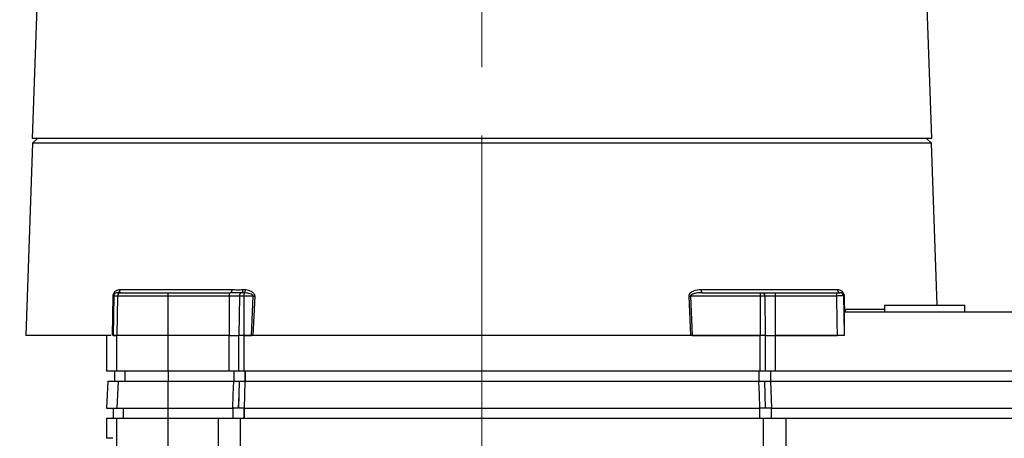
# Model space of a CAD drawing. Header units: millimetres. Extents: x 10 to 272, y 8 to 208.
# Tile 16 of 31: x 57 to 94, y 97 to 113. Entities that reach past the tile are written whole.
import ezdxf

# ---------------------------------------------------------------- set-up
doc = ezdxf.new("R2010")
doc.units = ezdxf.units.MM
doc.linetypes.add('CENTERX2', pattern=[20.32, 12.7, -2.54, 2.54, -2.54])
doc.styles.add('SLDTEXTSTYLE0', font='TXT', dxfattribs={"width": 0.75})
doc.dimstyles.new('SLDDIMSTYLE0', dxfattribs={"dimtxt": 1.905, "dimasz": 3, "dimexe": 0, "dimexo": 0.0625, "dimgap": 0.47625, "dimtad": 0, "dimtih": 1, "dimtoh": 1, "dimdec": 1, "dimlfac": 2, "dimrnd": 1e-09, "dimzin": 12, "dimdsep": 46, "dimtxsty": 'SLDTEXTSTYLE0', "dimsah": 1, "dimcen": 0.09, "dimadec": 0, "dimazin": 3, "dimtfac": 1, "dimtdec": 1, "dimtofl": 0, "dimtmove": 0, "dimatfit": 3, "dimfxl": 1, "dimfrac": 2, "dimtolj": 1, "dimtzin": 12, "dimarcsym": 0})

# ---------------------------------------------------------------- blocks, each defined once
blk = doc.blocks.new('_D_3')
at = {"color": 7, "linetype": 'Continuous', "lineweight": 18}
for p, q in [((58.624, 144.193), (39.392, 144.193)), ((42.567, 144.193), (42.567, 107.821)), ((43.271, 107.434), (42.69, 107.434)), ((42.69, 107.434), (42.69, 104.41)), ((48.197, 107.434), (48.778, 107.434)), ((48.778, 107.434), (48.778, 104.41)), ((42.69, 104.41), (43.271, 104.41)), ((48.778, 104.41), (48.197, 104.41)), ((42.567, 76.343), (42.567, 104.023)), ((58.72, 76.343), (39.392, 76.343))]:
    blk.add_line(p, q, dxfattribs=at)
for points in [[(42.567, 144.193), (42.067, 141.193), (43.067, 141.193)], [(42.567, 76.343), (43.067, 79.343), (42.067, 79.343)]]:
    blk.add_solid(points, dxfattribs=at)
at = {"color": 7, "linetype": 'Continuous', "lineweight": 18, "char_height": 1.905, "attachment_point": 1, "style": 'SLDTEXTSTYLE0'}
for s, insert in [('135.7', (35.776, 106.865)), ('5.34', (43.271, 106.865))]:
    blk.add_mtext(s, dxfattribs=dict(at, insert=insert))

msp = doc.modelspace()

# ---------------------------------------------------------------- linework, layer by layer
at = {"color": 7, "linetype": 'CENTERX2', "lineweight": 18}
msp.add_line((74.173, 149.367), (74.173, 93.783), dxfattribs=at)
at = {"color": 7, "linetype": 'Continuous', "lineweight": 25}
for p, q in [((58.056, 127.235), (57.406, 108.618)), ((90.941, 108.618), (90.727, 114.735)), ((57.417, 108.443), (57.167, 101.268)), ((90.511, 108.618), (57.406, 108.618)), ((57.605, 108.618), (57.417, 108.443)), ((74.173, 108.443), (57.417, 108.443)), ((90.929, 108.443), (74.173, 108.443)), ((90.941, 108.618), (90.511, 108.618)), ((90.929, 108.443), (90.742, 108.618)), ((91.14, 102.408), (90.929, 108.443)), ((60.592, 102.868), (60.71, 102.868)), ((60.691, 102.989), (64.855, 102.989)), ((60.71, 102.868), (62.467, 102.868)), ((62.467, 102.868), (64.758, 102.868)), ((64.758, 102.868), (64.786, 102.868)), ((82.335, 102.989), (87.425, 102.989)), ((82.395, 102.868), (84.548, 102.868)), ((84.548, 102.868), (84.622, 102.868)), ((84.622, 102.868), (85.107, 102.868)), ((85.107, 102.868), (87.398, 102.868)), ((60.402, 101.268), (60.425, 102.743)), ((60.449, 102.745), (60.426, 101.268)), ((60.586, 102.745), (60.449, 102.745)), ((60.586, 102.745), (60.56, 101.268)), ((62.461, 102.745), (60.586, 102.745)), ((62.461, 102.745), (62.46, 101.268)), ((64.752, 102.745), (62.461, 102.745)), ((64.752, 102.745), (64.751, 101.268)), ((65.136, 102.745), (64.752, 102.745)), ((65.136, 102.745), (65.116, 101.268)), ((65.3, 102.745), (65.136, 102.745)), ((65.3, 102.745), (65.299, 101.268)), ((65.644, 102.745), (65.3, 102.745)), ((65.581, 101.268), (65.644, 102.745)), ((65.702, 102.743), (65.639, 101.268)), ((81.954, 101.268), (81.893, 102.743)), ((81.951, 102.745), (82.012, 101.268)), ((84.547, 102.745), (81.951, 102.745)), ((84.547, 102.745), (84.547, 101.268)), ((84.715, 102.745), (84.547, 102.745)), ((84.715, 102.745), (84.734, 101.268)), ((85.107, 102.745), (84.715, 102.745)), ((85.107, 102.745), (85.107, 101.268)), ((87.398, 102.745), (85.107, 102.745)), ((89.173, 102.408), (89.173, 102.158)), ((89.173, 102.408), (92.173, 102.408)), ((92.173, 102.158), (92.173, 102.408)), ((87.69, 102.243), (87.656, 102.243)), ((87.673, 102.158), (87.673, 101.268)), ((87.673, 102.158), (95.692, 102.158)), ((87.689, 102.158), (87.69, 102.243)), ((89.173, 102.243), (87.74, 102.243)), ((60.341, 101.268), (57.167, 101.268)), ((60.173, 101.268), (60.173, 99.943)), ((60.426, 101.268), (60.56, 101.268)), ((60.56, 101.268), (60.446, 101.268)), ((60.56, 99.943), (60.56, 101.268)), ((62.46, 101.268), (60.56, 101.268)), ((62.46, 101.268), (62.46, 99.943)), ((64.751, 101.268), (62.46, 101.268)), ((64.751, 99.943), (64.751, 101.268)), ((64.751, 101.268), (65.116, 101.268)), ((65.116, 99.943), (65.116, 101.268)), ((65.299, 101.268), (65.116, 101.268)), ((65.299, 101.268), (65.299, 99.943)), ((65.6, 101.268), (65.299, 101.268)), ((65.299, 101.268), (65.581, 101.268)), ((81.954, 101.268), (65.639, 101.268)), ((84.547, 101.268), (81.954, 101.268)), ((82.012, 101.268), (84.547, 101.268)), ((84.547, 99.943), (84.547, 101.268)), ((84.734, 101.268), (84.547, 101.268)), ((84.734, 101.268), (84.734, 99.943)), ((84.734, 101.268), (85.107, 101.268)), ((85.107, 101.268), (85.107, 99.943)), ((87.673, 101.268), (85.107, 101.268)), ((85.107, 101.268), (87.424, 101.268)), ((60.56, 99.943), (60.173, 99.943)), ((60.476, 99.943), (60.476, 99.568)), ((62.46, 99.943), (60.56, 99.943)), ((60.862, 99.943), (60.862, 99.568)), ((64.751, 99.943), (62.46, 99.943)), ((62.475, 99.943), (62.475, 99.568)), ((65.116, 99.943), (64.751, 99.943)), ((64.93, 99.943), (64.93, 99.568)), ((65.299, 99.943), (65.116, 99.943)), ((84.547, 99.943), (65.299, 99.943)), ((65.341, 99.943), (65.341, 99.568)), ((65.352, 99.943), (65.352, 99.568)), ((84.499, 99.943), (84.499, 99.568)), ((84.734, 99.943), (84.547, 99.943)), ((85.107, 99.943), (84.734, 99.943)), ((84.932, 99.943), (84.932, 99.568)), ((95.692, 99.943), (85.107, 99.943)), ((60.226, 99.568), (60.173, 98.568)), ((60.226, 99.568), (60.612, 99.568)), ((60.612, 99.568), (60.56, 98.568)), ((60.612, 99.568), (62.463, 99.568)), ((62.463, 99.568), (62.46, 98.568)), ((62.463, 99.568), (64.919, 99.568)), ((65.341, 99.568), (84.498, 99.568)), ((84.932, 99.568), (84.962, 98.568)), ((84.932, 99.568), (95.691, 99.568)), ((60.173, 98.568), (60.56, 98.568)), ((60.423, 98.568), (60.423, 98.193)), ((60.56, 98.568), (62.46, 98.568)), ((60.809, 98.193), (60.809, 98.568)), ((62.46, 98.568), (64.888, 98.568)), ((62.472, 98.193), (62.472, 98.568)), ((64.899, 98.193), (64.899, 98.568)), ((65.31, 98.568), (84.528, 98.568)), ((65.31, 98.193), (65.31, 98.568)), ((65.321, 98.193), (65.321, 98.568)), ((84.529, 98.193), (84.529, 98.568)), ((84.962, 98.568), (95.692, 98.568)), ((84.963, 98.193), (84.963, 98.568)), ((60.173, 98.193), (60.173, 97.443)), ((60.173, 98.193), (60.56, 98.193)), ((60.56, 84.738), (60.56, 98.193)), ((60.56, 98.193), (62.46, 98.193)), ((62.46, 98.193), (62.46, 84.738)), ((62.46, 98.193), (64.357, 98.193)), ((64.357, 84.738), (64.357, 98.193)), ((64.357, 98.193), (65.173, 98.193)), ((65.173, 84.738), (65.173, 98.193)), ((65.173, 98.193), (84.673, 98.193)), ((84.673, 84.738), (84.673, 98.193)), ((84.673, 98.193), (85.502, 98.193)), ((85.502, 98.193), (85.502, 84.738)), ((85.502, 98.193), (111.699, 98.193)), ((60.411, 97.443), (60.173, 97.443))]:
    msp.add_line(p, q, dxfattribs=at)
at = {"color": 8, "linetype": 'Continuous', "lineweight": 25}
msp.add_line((87.707, 102.243), (87.706, 102.158), dxfattribs=at)
at = {"color": 7, "linetype": 'Continuous', "lineweight": 25, "flags": 128}
for points in [[(64.855, 102.989), (64.853, 102.965), (64.849, 102.942), (64.843, 102.921), (64.834, 102.903), (64.824, 102.888), (64.812, 102.877), (64.8, 102.87), (64.786, 102.868)], [(82.335, 102.989), (82.337, 102.965), (82.34, 102.942), (82.346, 102.921), (82.354, 102.903), (82.363, 102.888), (82.373, 102.877), (82.384, 102.87), (82.395, 102.868)], [(87.424, 101.268), (87.415, 101.768), (87.398, 102.745)], [(87.647, 102.745), (87.659, 102.064), (87.673, 101.268)], [(87.673, 102.743), (87.677, 102.493), (87.682, 102.243)], [(64.888, 98.568), (64.904, 99.067), (64.904, 99.072), (64.919, 99.568)], [(65.125, 99.568), (65.109, 99.072), (65.094, 98.568)], [(65.105, 98.568), (65.12, 99.064), (65.136, 99.568)], [(65.341, 99.568), (65.326, 99.069), (65.326, 99.064), (65.31, 98.568)], [(84.528, 98.568), (84.513, 99.067), (84.498, 99.568)], [(84.745, 98.568), (84.73, 99.067), (84.73, 99.072), (84.715, 99.568)]]:
    msp.add_lwpolyline(points, dxfattribs=at)
at = {"color": 7, "linetype": 'Continuous', "lineweight": 25}
for centre, radius, start, end in [((60.71, 102.743), 0.125, 90.054, 179.0568), ((60.578, 102.981), 0.113, 276.9606, 4.0744), ((63.102, 102.775), 0.642, 171.7087, 182.7041), ((65.46, 102.775), 0.708, 172.4956, 182.4504), ((65.255, 102.753), 0.12, 109.3535, 183.8064), ((65.148, 102.963), 0.119, 304.8654, 10.4315), ((66.432, 102.766), 1.132, 175, 181.0652), ((65.227, 102.983), 0.141, 303.2025, 359.8566), ((92.659, 102.776), 8.112, 179.3477, 180.2152), ((84.603, 102.758), 0.112, 353.6505, 80.5509), ((96.655, 102.776), 11.548, 179.542, 180.1513), ((71.8, 102.776), 15.598, 359.8883, 0.3394), ((87.537, 102.98), 0.113, 175.5347, 262.4624), ((87.522, 102.743), 0.125, 1, 90), ((60.428, 102.846), 0.103, 268.6827, 281.9082), ((65.937, 109.673), 6.934, 267.5808, 268.054), ((81.683, 109.093), 6.353, 271.892, 272.4154), ((87.668, 102.837), 0.0936, 257.2548, 272.9747)]:
    msp.add_arc(centre, radius, start, end, dxfattribs=at)
for points, knots in [([(60.425, 102.743), (60.426, 102.789), (60.441, 102.833), (60.481, 102.897), (60.505, 102.92), (60.556, 102.956), (60.583, 102.969), (60.636, 102.985), (60.664, 102.989), (60.691, 102.989)], [0, 0, 0, 0, 0.25, 0.25, 0.5, 0.5, 0.75, 0.75, 1, 1, 1, 1]), ([(60.592, 102.868), (60.566, 102.868), (60.54, 102.862), (60.501, 102.841), (60.489, 102.832), (60.47, 102.81), (60.464, 102.802), (60.454, 102.779), (60.449, 102.763), (60.449, 102.745)], [0, 0, 0, 0, 0.5, 0.5, 0.75, 0.75, 0.875, 0.875, 1, 1, 1, 1]), ([(65.216, 102.866), (65.153, 102.864), (65.086, 102.861), (64.941, 102.864), (64.865, 102.868), (64.786, 102.868)], [0, 0, 0, 0, 0.5, 0.5, 1, 1, 1, 1]), ([(64.855, 102.989), (64.923, 102.989), (64.99, 102.98), (65.127, 102.975), (65.196, 102.98), (65.265, 102.985)], [0, 0, 0, 0, 0.5, 0.5, 1, 1, 1, 1]), ([(65.644, 102.745), (65.645, 102.754), (65.642, 102.762), (65.633, 102.776), (65.628, 102.781), (65.609, 102.796), (65.595, 102.804), (65.551, 102.823), (65.521, 102.832), (65.429, 102.853), (65.367, 102.861), (65.304, 102.865)], [0, 0, 0, 0, 0.0625, 0.0625, 0.125, 0.125, 0.25, 0.25, 0.5, 0.5, 1, 1, 1, 1]), ([(65.368, 102.982), (65.438, 102.973), (65.507, 102.955), (65.603, 102.903), (65.634, 102.881), (65.684, 102.824), (65.703, 102.785), (65.702, 102.743)], [0, 0, 0, 0, 0.5, 0.5, 0.75, 0.75, 1, 1, 1, 1]), ([(81.893, 102.743), (81.891, 102.769), (81.898, 102.794), (81.922, 102.837), (81.938, 102.856), (81.991, 102.903), (82.031, 102.925), (82.158, 102.975), (82.246, 102.989), (82.335, 102.989)], [0, 0, 0, 0, 0.125, 0.125, 0.25, 0.25, 0.5, 0.5, 1, 1, 1, 1]), ([(82.395, 102.868), (82.315, 102.868), (82.235, 102.863), (82.116, 102.842), (82.077, 102.833), (82.02, 102.813), (82.001, 102.805), (81.976, 102.788), (81.967, 102.782), (81.954, 102.766), (81.95, 102.756), (81.951, 102.745)], [0, 0, 0, 0, 0.5, 0.5, 0.75, 0.75, 0.875, 0.875, 0.9375, 0.9375, 1, 1, 1, 1]), ([(87.398, 102.868), (87.431, 102.868), (87.463, 102.868), (87.509, 102.868), (87.522, 102.868), (87.522, 102.868)], [0, 0, 0, 0, 0.5, 0.5, 1, 1, 1, 1]), ([(87.425, 102.989), (87.451, 102.989), (87.477, 102.984), (87.529, 102.967), (87.554, 102.954), (87.602, 102.917), (87.624, 102.892), (87.66, 102.827), (87.672, 102.786), (87.673, 102.743)], [0, 0, 0, 0, 0.25, 0.25, 0.5, 0.5, 0.75, 0.75, 1, 1, 1, 1]), ([(87.647, 102.745), (87.647, 102.746), (87.62, 102.746), (87.528, 102.746), (87.464, 102.746), (87.398, 102.745)], [0, 0, 0, 0, 0.5, 0.5, 1, 1, 1, 1]), ([(87.673, 101.268), (87.673, 101.268), (87.646, 101.268), (87.554, 101.268), (87.49, 101.268), (87.424, 101.268)], [0, 0, 0, 0, 0.5, 0.5, 1, 1, 1, 1]), ([(64.919, 99.568), (64.947, 99.568), (65.003, 99.568), (65.07, 99.568), (65.099, 99.568), (65.111, 99.568)], [0, 0, 0, 0, 0.368717, 0.737442, 1, 1, 1, 1]), ([(65.08, 98.568), (65.067, 98.568), (65.038, 98.568), (64.97, 98.568), (64.915, 98.568), (64.888, 98.568)], [0, 0, 0, 0, 0.271537, 0.640108, 1, 1, 1, 1])]:
    msp.add_open_spline(points, degree=3, knots=knots, dxfattribs=at)
for points in [[(65.304, 102.865), (65.272, 102.867), (65.242, 102.867), (65.216, 102.866)], [(65.265, 102.985), (65.299, 102.987), (65.333, 102.987), (65.368, 102.982)], [(65.639, 101.268), (65.621, 101.268), (65.602, 101.268), (65.581, 101.268)], [(82.012, 101.268), (81.992, 101.268), (81.972, 101.268), (81.954, 101.268)], [(65.136, 99.568), (65.178, 99.568), (65.257, 99.568), (65.341, 99.568)], [(84.498, 99.568), (84.586, 99.568), (84.671, 99.568), (84.715, 99.568)], [(84.715, 99.568), (84.759, 99.568), (84.844, 99.568), (84.932, 99.568)], [(65.31, 98.568), (65.226, 98.568), (65.147, 98.568), (65.105, 98.568)], [(84.745, 98.568), (84.701, 98.568), (84.617, 98.568), (84.528, 98.568)], [(84.962, 98.568), (84.874, 98.568), (84.79, 98.568), (84.745, 98.568)]]:
    msp.add_open_spline(points, degree=3, dxfattribs=at)

# ---------------------------------------------------------------- dimensions: what is measured, and where the dimension line sits
at = {"color": 7, "linetype": 'Continuous', "lineweight": 18}
dim = msp.add_linear_dim(base=(42.567, 144.193), p1=(59.99, 76.343), p2=(59.894, 144.193), angle=90, dimstyle='SLDDIMSTYLE0', dxfattribs=at)
dim.commit()
dim.dimension.update_dxf_attribs({"geometry": '_D_3', "text_midpoint": (42.567, 105.922), "dimtype": 160})

doc.saveas('drawing.dxf')
